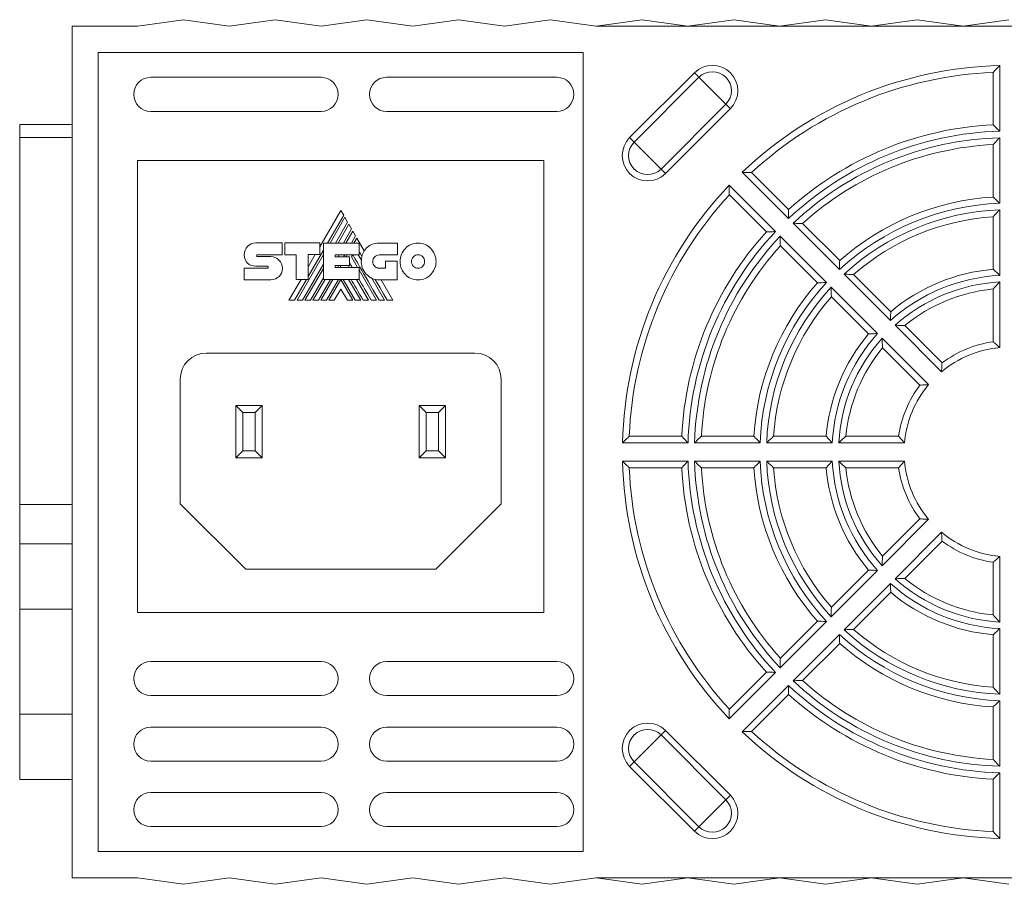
# Model space of a CAD drawing. Header units: millimetres. Extents: x 48 to 550, y 20 to 399.
# Tile 5 of 6: x 402 to 477, y 333 to 399. Entities that reach past the tile are written whole.
import ezdxf

# ---------------------------------------------------------------- set-up
doc = ezdxf.new("R2010")
doc.units = ezdxf.units.MM
doc.linetypes.add('PHANTOM', pattern=[12.7, 6.35, -1.27, 1.27, -1.27, 1.27, -1.27])
doc.layers.add('___VS___', color=7, linetype='Continuous', lineweight=15)

msp = doc.modelspace()

# ---------------------------------------------------------------- linework, layer by layer
at = {"color": 7, "linetype": 'Continuous', "lineweight": 15}
for p, q in [((414.781, 399.263), (411.281, 398.763)), ((414.781, 399.263), (418.281, 398.763)), ((418.281, 398.763), (421.781, 399.263)), ((421.781, 399.263), (425.281, 398.763)), ((425.281, 398.763), (428.781, 399.263)), ((428.781, 399.263), (432.281, 398.763)), ((432.281, 398.763), (435.781, 399.263)), ((435.781, 399.263), (439.281, 398.763)), ((439.281, 398.763), (442.781, 399.263)), ((442.781, 399.263), (446.281, 398.763)), ((449.781, 399.263), (446.281, 398.763)), ((453.281, 398.763), (449.781, 399.263)), ((456.781, 399.263), (453.281, 398.763)), ((460.281, 398.763), (456.781, 399.263)), ((463.781, 399.263), (460.281, 398.763)), ((467.281, 398.763), (463.781, 399.263)), ((470.781, 399.263), (467.281, 398.763)), ((474.281, 398.763), (470.781, 399.263)), ((477.781, 399.263), (474.281, 398.763)), ((406.281, 360.604), (406.281, 398.763)), ((411.281, 398.763), (406.281, 398.763)), ((446.281, 398.763), (507.281, 398.763)), ((445.281, 396.763), (408.281, 396.763)), ((408.281, 396.763), (408.281, 335.763)), ((445.281, 335.763), (445.281, 396.763)), ((477.081, 395.754), (477.081, 390.753)), ((412.281, 394.863), (425.281, 394.863)), ((430.281, 394.863), (443.281, 394.863)), ((448.835, 390.26), (453.784, 395.209)), ((454.127, 394.867), (449.177, 389.917)), ((476.581, 391.234), (476.581, 395.238)), ((451.231, 387.863), (456.181, 392.813)), ((456.523, 392.471), (451.573, 387.521)), ((425.281, 392.263), (412.281, 392.263)), ((443.281, 392.263), (430.281, 392.263)), ((402.281, 391.263), (406.281, 391.263)), ((402.281, 390.263), (402.281, 391.263)), ((406.281, 390.263), (402.281, 390.263)), ((402.281, 362.263), (402.281, 390.263)), ((477.081, 390.253), (477.081, 385.25)), ((476.581, 385.726), (476.581, 389.732)), ((411.281, 388.513), (411.281, 354.013)), ((442.281, 388.513), (411.281, 388.513)), ((442.281, 354.013), (442.281, 388.513)), ((460.959, 384.075), (457.422, 387.612)), ((458.141, 387.6), (460.972, 384.769)), ((456.432, 386.622), (459.969, 383.085)), ((459.275, 383.072), (456.444, 385.903)), ((426.796, 384.707), (425.193, 381.933)), ((425.78, 382.211), (427.009, 384.341)), ((427.104, 384.176), (425.97, 382.211)), ((427.009, 384.341), (426.796, 384.707)), ((427.313, 383.815), (427.104, 384.176)), ((476.581, 380.211), (476.581, 384.223)), ((477.081, 384.75), (477.081, 379.745)), ((426.387, 382.211), (427.313, 383.815)), ((427.406, 383.651), (426.576, 382.211)), ((426.996, 382.211), (427.618, 383.287)), ((427.618, 383.287), (427.406, 383.651)), ((464.85, 380.184), (461.313, 383.721)), ((462.034, 383.707), (464.867, 380.874)), ((427.711, 383.126), (427.183, 382.211)), ((427.609, 382.211), (427.924, 382.755)), ((427.924, 382.755), (427.711, 383.126)), ((428.016, 382.597), (427.792, 382.211)), ((428.576, 381.625), (428.016, 382.597)), ((460.323, 382.731), (463.86, 379.194)), ((420.304, 382.222), (422.318, 382.222)), ((422.318, 382.222), (422.318, 381.323)), ((422.518, 381.323), (422.518, 382.219)), ((422.518, 382.219), (425.193, 382.219)), ((425.193, 382.219), (425.193, 381.331)), ((425.464, 379.442), (425.464, 382.211)), ((425.464, 382.211), (428.195, 382.211)), ((428.195, 382.211), (428.195, 381.316)), ((429.72, 382.204), (431.122, 382.204)), ((431.122, 382.204), (431.122, 381.304)), ((463.17, 379.177), (460.337, 382.01)), ((419.422, 381.318), (419.422, 381.318)), ((420.42, 381.323), (422.318, 381.323)), ((420.424, 381.184), (421.447, 381.184)), ((423.387, 381.323), (422.518, 381.323)), ((423.387, 379.442), (423.387, 381.323)), ((423.447, 377.841), (425.464, 381.334)), ((424.301, 379.65), (425.464, 381.664)), ((425.193, 381.331), (424.301, 381.331)), ((424.301, 379.442), (424.301, 381.331)), ((424.845, 381.331), (424.301, 380.39)), ((426.37, 381.316), (428.195, 381.316)), ((426.37, 381.316), (426.37, 381.169)), ((426.37, 381.169), (427.457, 381.169)), ((426.581, 381.169), (426.666, 381.316)), ((427.005, 381.169), (427.09, 381.316)), ((427.19, 381.169), (427.275, 381.316)), ((427.457, 381.169), (427.457, 380.492)), ((427.608, 381.156), (427.701, 381.316)), ((427.608, 381.156), (428.071, 380.356)), ((428.122, 381.316), (428.359, 380.904)), ((431.122, 381.304), (429.72, 381.304)), ((419.422, 380.292), (421.192, 380.292)), ((421.192, 380.443), (420.307, 380.443)), ((423.865, 377.841), (425.464, 380.611)), ((424.056, 377.841), (425.464, 380.282)), ((426.37, 380.492), (427.457, 380.492)), ((426.37, 380.492), (426.37, 380.356)), ((426.37, 380.356), (428.18, 380.356)), ((426.534, 380.356), (426.613, 380.492)), ((426.721, 380.356), (426.799, 380.492)), ((427.382, 380.492), (427.46, 380.356)), ((428.18, 379.442), (428.18, 380.356)), ((429.72, 380.296), (430.204, 380.296)), ((430.204, 380.296), (430.204, 380.83)), ((430.204, 380.83), (431.092, 380.83)), ((431.092, 380.83), (431.092, 379.401)), ((424.47, 377.841), (425.464, 379.56)), ((428.18, 380.168), (429.525, 377.841)), ((429.157, 379.525), (430.131, 377.841)), ((468.743, 376.291), (465.204, 379.83)), ((465.93, 379.811), (468.767, 376.974)), ((421.447, 379.405), (419.422, 379.405)), ((423.753, 379.442), (422.828, 377.841)), ((423.257, 377.841), (424.181, 379.442)), ((423.387, 379.442), (424.301, 379.442)), ((424.66, 377.841), (425.584, 379.442)), ((425.077, 377.841), (426.005, 379.442)), ((425.268, 377.841), (426.193, 379.442)), ((425.464, 379.442), (428.18, 379.442)), ((425.686, 377.841), (426.614, 379.442)), ((425.876, 377.841), (426.791, 379.43)), ((427.708, 377.841), (426.791, 379.43)), ((427.898, 377.841), (426.969, 379.442)), ((427.384, 379.442), (428.312, 377.841)), ((427.99, 379.442), (428.916, 377.841)), ((431.092, 379.401), (429.729, 379.401)), ((430.763, 377.841), (429.861, 379.401)), ((464.214, 378.84), (467.753, 375.301)), ((477.081, 379.244), (477.081, 374.232)), ((426.791, 378.704), (426.289, 377.841)), ((426.791, 378.704), (427.29, 377.841)), ((467.07, 375.277), (464.233, 378.114)), ((476.581, 374.678), (476.581, 378.705)), ((472.641, 372.393), (469.097, 375.937)), ((469.832, 375.909), (472.679, 373.062)), ((468.107, 374.947), (471.651, 371.403)), ((437.031, 373.813), (416.531, 373.813)), ((470.982, 371.364), (468.135, 374.212)), ((414.531, 362.313), (414.531, 371.813)), ((439.031, 362.313), (439.031, 371.813)), ((418.781, 365.813), (418.781, 369.813)), ((418.781, 369.813), (419.317, 369.277)), ((418.781, 369.813), (420.781, 369.813)), ((420.781, 369.813), (420.245, 369.277)), ((420.781, 369.813), (420.781, 365.813)), ((432.781, 365.813), (432.781, 369.813)), ((432.781, 369.813), (433.317, 369.277)), ((432.781, 369.813), (434.781, 369.813)), ((434.781, 369.813), (434.245, 369.277)), ((434.781, 369.813), (434.781, 365.813)), ((419.317, 369.277), (419.317, 366.349)), ((420.245, 369.277), (419.317, 369.277)), ((420.245, 366.349), (420.245, 369.277)), ((433.317, 369.277), (433.317, 366.349)), ((434.245, 369.277), (433.317, 369.277)), ((434.245, 366.349), (434.245, 369.277)), ((453.291, 366.963), (448.289, 366.963)), ((448.806, 367.463), (452.81, 367.463)), ((458.794, 366.963), (453.791, 366.963)), ((454.312, 367.463), (458.318, 367.463)), ((464.299, 366.963), (459.294, 366.963)), ((459.821, 367.463), (463.833, 367.463)), ((469.812, 366.963), (464.8, 366.963)), ((465.339, 367.463), (469.366, 367.463)), ((419.317, 366.349), (418.781, 365.813)), ((419.317, 366.349), (420.245, 366.349)), ((420.245, 366.349), (420.781, 365.813)), ((433.317, 366.349), (432.781, 365.813)), ((433.317, 366.349), (434.245, 366.349)), ((434.245, 366.349), (434.781, 365.813)), ((420.781, 365.813), (418.781, 365.813)), ((434.781, 365.813), (432.781, 365.813)), ((448.289, 365.563), (453.291, 365.563)), ((453.791, 365.563), (458.794, 365.563)), ((459.294, 365.563), (464.299, 365.563)), ((464.8, 365.563), (469.812, 365.563)), ((452.81, 365.063), (448.806, 365.063)), ((458.318, 365.063), (454.312, 365.063)), ((463.833, 365.063), (459.821, 365.063)), ((469.366, 365.063), (465.339, 365.063)), ((402.281, 362.263), (406.281, 362.263)), ((402.281, 359.263), (402.281, 362.263)), ((419.531, 357.313), (414.531, 362.313)), ((434.031, 357.313), (439.031, 362.313)), ((471.651, 361.123), (468.107, 357.579)), ((468.135, 358.313), (470.982, 361.161)), ((406.281, 359.263), (406.281, 360.604)), ((469.097, 356.589), (472.641, 360.133)), ((402.281, 359.263), (406.281, 359.263)), ((402.281, 354.263), (402.281, 359.263)), ((406.281, 354.263), (406.281, 359.263)), ((472.679, 359.464), (469.832, 356.616)), ((476.581, 353.821), (476.581, 357.848)), ((477.081, 358.293), (477.081, 353.282)), ((419.531, 357.313), (434.031, 357.313)), ((467.753, 357.225), (464.214, 353.686)), ((464.233, 354.412), (467.07, 357.248)), ((465.204, 352.696), (468.743, 356.235)), ((468.767, 355.551), (465.93, 352.715)), ((402.281, 354.263), (406.281, 354.263)), ((402.281, 346.263), (402.281, 354.263)), ((406.281, 346.263), (406.281, 354.263)), ((411.281, 354.013), (442.281, 354.013)), ((463.86, 353.332), (460.323, 349.794)), ((460.337, 350.516), (463.17, 353.349)), ((477.081, 352.781), (477.081, 347.776)), ((461.313, 348.804), (464.85, 352.342)), ((476.581, 348.303), (476.581, 352.314)), ((464.867, 351.652), (462.034, 348.819)), ((425.281, 350.263), (412.281, 350.263)), ((443.281, 350.263), (430.281, 350.263)), ((456.444, 346.623), (459.275, 349.454)), ((459.969, 349.441), (456.432, 345.904)), ((457.422, 344.914), (460.959, 348.451)), ((412.281, 347.663), (425.281, 347.663)), ((430.281, 347.663), (443.281, 347.663)), ((460.972, 347.757), (458.141, 344.926)), ((477.081, 347.276), (477.081, 342.273)), ((476.581, 342.793), (476.581, 346.8)), ((402.281, 346.263), (406.281, 346.263)), ((402.281, 341.263), (402.281, 346.263)), ((406.281, 341.263), (406.281, 346.263)), ((425.281, 345.263), (412.281, 345.263)), ((443.281, 345.263), (430.281, 345.263)), ((451.573, 345.005), (456.523, 340.055)), ((456.181, 339.713), (451.231, 344.662)), ((412.281, 342.663), (425.281, 342.663)), ((430.281, 342.663), (443.281, 342.663)), ((449.177, 342.608), (448.835, 342.266)), ((453.784, 337.316), (448.835, 342.266)), ((449.177, 342.608), (454.127, 337.659)), ((402.281, 341.263), (406.281, 341.263)), ((406.281, 333.763), (406.281, 341.263)), ((476.581, 337.288), (476.581, 341.292)), ((477.081, 341.773), (477.081, 336.771)), ((425.281, 340.263), (412.281, 340.263)), ((443.281, 340.263), (430.281, 340.263)), ((412.281, 337.663), (425.281, 337.663)), ((430.281, 337.663), (443.281, 337.663)), ((454.127, 337.659), (453.784, 337.316)), ((408.281, 335.763), (445.281, 335.763)), ((411.281, 333.763), (406.281, 333.763)), ((414.781, 333.263), (411.281, 333.763)), ((414.781, 333.263), (418.281, 333.763)), ((418.281, 333.763), (421.781, 333.263)), ((421.781, 333.263), (425.281, 333.763)), ((425.281, 333.763), (428.781, 333.263)), ((428.781, 333.263), (432.281, 333.763)), ((432.281, 333.763), (435.781, 333.263)), ((435.781, 333.263), (439.281, 333.763)), ((439.281, 333.763), (442.781, 333.263)), ((442.781, 333.263), (446.281, 333.763)), ((446.281, 333.763), (507.281, 333.763)), ((446.281, 333.763), (449.781, 333.263)), ((449.781, 333.263), (453.281, 333.763)), ((453.281, 333.763), (456.781, 333.263)), ((456.781, 333.263), (460.281, 333.763)), ((460.281, 333.763), (463.781, 333.263)), ((463.781, 333.263), (467.281, 333.763)), ((467.281, 333.763), (470.781, 333.263)), ((470.781, 333.263), (474.281, 333.763)), ((474.281, 333.763), (477.781, 333.263))]:
    msp.add_line(p, q, dxfattribs=at)
at = {"color": 7, "linetype": 'Continuous', "lineweight": 15, "flags": 128}
for points in [[(454.127, 394.867), (454.108, 394.886), (454.08, 394.914), (454.044, 394.95), (454.001, 394.993), (453.952, 395.042), (453.899, 395.095), (453.842, 395.151), (453.784, 395.209)], [(454.127, 394.867), (454.268, 394.726), (454.504, 394.489), (454.81, 394.183), (455.154, 393.84), (455.497, 393.497), (455.803, 393.19), (456.04, 392.954), (456.181, 392.813)], [(456.523, 392.471), (456.465, 392.529), (456.409, 392.585), (456.355, 392.638), (456.307, 392.687), (456.264, 392.73), (456.228, 392.766), (456.2, 392.794), (456.181, 392.813)], [(449.177, 389.917), (449.158, 389.936), (449.13, 389.964), (449.094, 390), (449.051, 390.043), (449.002, 390.092), (448.949, 390.145), (448.893, 390.202), (448.835, 390.26)], [(449.177, 389.917), (449.318, 389.776), (449.554, 389.54), (449.861, 389.233), (450.204, 388.89), (450.547, 388.547), (450.853, 388.241), (451.09, 388.004), (451.231, 387.863)], [(451.573, 387.521), (451.515, 387.579), (451.459, 387.635), (451.406, 387.689), (451.357, 387.737), (451.314, 387.78), (451.278, 387.816), (451.25, 387.844), (451.231, 387.863)], [(430.337, 377.841), (430.055, 378.329), (429.791, 378.784), (429.596, 379.12), (429.412, 379.437)], [(451.573, 345.005), (451.515, 344.947), (451.459, 344.89), (451.406, 344.837), (451.357, 344.788), (451.314, 344.745), (451.278, 344.709), (451.25, 344.681), (451.231, 344.662)], [(449.177, 342.608), (449.318, 342.749), (449.554, 342.986), (449.861, 343.292), (450.204, 343.635), (450.547, 343.979), (450.853, 344.285), (451.09, 344.521), (451.231, 344.662)], [(454.127, 337.659), (454.268, 337.8), (454.504, 338.036), (454.81, 338.342), (455.154, 338.686), (455.497, 339.029), (455.803, 339.335), (456.04, 339.572), (456.181, 339.713)], [(456.523, 340.055), (456.465, 339.997), (456.409, 339.941), (456.355, 339.887), (456.307, 339.838), (456.264, 339.796), (456.228, 339.76), (456.2, 339.732), (456.181, 339.713)]]:
    msp.add_lwpolyline(points, dxfattribs=at)
at = {"color": 7, "linetype": 'Continuous', "lineweight": 15}
for centre, radius, start, end in [((455.154, 393.84), 1.936, 315, 135), ((455.154, 393.84), 1.452, 315, 135), ((477.781, 366.263), 29.5, 91.35969, 133.64031), ((412.281, 393.563), 1.3, 90, 270), ((425.281, 393.563), 1.3, 270, 90), ((430.281, 393.563), 1.3, 90, 270), ((443.281, 393.563), 1.3, 270, 90), ((477.781, 366.263), 29, 92.37154, 132.62846), ((477.781, 366.263), 25, 92.75125, 132.24875), ((450.204, 388.89), 1.936, 135, 315), ((477.781, 366.263), 24.5, 91.63725, 133.36275), ((477.781, 366.263), 24, 91.67136, 133.32864), ((450.204, 388.89), 1.452, 135, 315), ((477.781, 366.263), 23.5, 92.92701, 132.07299), ((477.781, 366.263), 29.5, 136.35969, 178.64031), ((477.781, 366.263), 29, 137.37154, 177.62846), ((477.781, 366.263), 19.5, 93.52812, 131.47188), ((477.781, 366.263), 19, 92.11137, 132.88863), ((477.781, 366.263), 18.5, 92.16847, 132.83153), ((477.781, 366.263), 18, 93.82255, 131.17745), ((477.781, 366.263), 25, 137.75125, 177.24875), ((477.781, 366.263), 24.5, 136.63725, 178.36275), ((477.781, 366.263), 24, 136.67136, 178.32864), ((477.781, 366.263), 23.5, 137.92701, 177.07299), ((429.886, 380.839), 1.528, 149.03807, 166.83863), ((429.729, 380.776), 1.375, 174.64014, 270), ((477.781, 366.263), 13.5, 92.97223, 132.02777), ((477.781, 366.263), 14, 94.9171, 130.0829), ((477.781, 366.263), 19.5, 138.52812, 176.47188), ((477.781, 366.263), 19, 137.11137, 177.88863), ((477.781, 366.263), 18.5, 137.16847, 177.83153), ((477.781, 366.263), 13, 93.08665, 131.91335), ((477.781, 366.263), 18, 138.82255, 176.17745), ((477.781, 366.263), 12.5, 95.50888, 129.49112), ((477.781, 366.263), 14, 139.9171, 175.0829), ((477.781, 366.263), 13.5, 137.97223, 177.02777), ((477.781, 366.263), 13, 138.08665, 176.91335), ((477.781, 366.263), 8.5, 98.11593, 126.88407), ((416.531, 371.813), 2, 90, 180), ((437.031, 371.813), 2, 0, 90), ((477.781, 366.263), 12.5, 140.50888, 174.49112), ((477.781, 366.263), 8, 95.0198, 129.9802), ((477.781, 366.263), 8.5, 143.11593, 171.88407), ((477.781, 366.263), 8, 140.0198, 174.9802), ((477.781, 366.263), 29.5, 181.35969, 223.64031), ((477.781, 366.263), 24.5, 181.63725, 223.36275), ((477.781, 366.263), 24, 181.67136, 223.32864), ((477.781, 366.263), 19, 182.11137, 222.88863), ((477.781, 366.263), 18.5, 182.16847, 222.83153), ((477.781, 366.263), 13.5, 182.97223, 222.02777), ((477.781, 366.263), 13, 183.08665, 221.91335), ((477.781, 366.263), 8, 185.0198, 219.9802), ((477.781, 366.263), 29, 182.37154, 222.62846), ((477.781, 366.263), 25, 182.75125, 222.24875), ((477.781, 366.263), 23.5, 182.92701, 222.07299), ((477.781, 366.263), 19.5, 183.52812, 221.47188), ((477.781, 366.263), 18, 183.82255, 221.17745), ((477.781, 366.263), 14, 184.9171, 220.0829), ((477.781, 366.263), 12.5, 185.50888, 219.49112), ((477.781, 366.263), 8.5, 188.11593, 216.88407), ((477.781, 366.263), 8, 230.0198, 264.9802), ((477.781, 366.263), 8.5, 233.11593, 261.88407), ((477.781, 366.263), 13.5, 227.97223, 267.02777), ((477.781, 366.263), 13, 228.08665, 266.91335), ((477.781, 366.263), 12.5, 230.50888, 264.49112), ((477.781, 366.263), 14, 229.9171, 265.0829), ((477.781, 366.263), 18.5, 227.16847, 267.83153), ((477.781, 366.263), 18, 228.82255, 266.17745), ((477.781, 366.263), 19, 227.11137, 267.88863), ((477.781, 366.263), 19.5, 228.52812, 266.47188), ((412.281, 348.963), 1.3, 90, 270), ((425.281, 348.963), 1.3, 270, 90), ((430.281, 348.963), 1.3, 90, 270), ((443.281, 348.963), 1.3, 270, 90), ((477.781, 366.263), 24, 226.67136, 268.32864), ((477.781, 366.263), 23.5, 227.92701, 267.07299), ((477.781, 366.263), 24.5, 226.63725, 268.36275), ((477.781, 366.263), 25, 227.75125, 267.24875), ((412.281, 343.963), 1.3, 90, 270), ((425.281, 343.963), 1.3, 270, 90), ((430.281, 343.963), 1.3, 90, 270), ((443.281, 343.963), 1.3, 270, 90), ((450.204, 343.635), 1.936, 45, 225), ((450.204, 343.635), 1.452, 45, 225), ((477.781, 366.263), 29.5, 226.35969, 268.64031), ((477.781, 366.263), 29, 227.37154, 267.62846), ((412.281, 338.963), 1.3, 90, 270), ((425.281, 338.963), 1.3, 270, 90), ((430.281, 338.963), 1.3, 90, 270), ((443.281, 338.963), 1.3, 270, 90), ((455.154, 338.686), 1.936, 225, 45), ((455.154, 338.686), 1.452, 225, 45)]:
    msp.add_arc(centre, radius, start, end, dxfattribs=at)
for points in [[(476.581, 395.238), (476.581, 395.238), (476.602, 395.259), (476.667, 395.328), (476.711, 395.373), (476.856, 395.523), (476.969, 395.64), (477.081, 395.754)], [(476.581, 391.234), (476.581, 391.234), (476.601, 391.215), (476.665, 391.154), (476.709, 391.112), (476.855, 390.972), (476.969, 390.862), (477.081, 390.753)], [(476.581, 389.732), (476.581, 389.732), (476.602, 389.754), (476.668, 389.823), (476.712, 389.869), (476.856, 390.02), (476.969, 390.137), (477.081, 390.253)], [(458.141, 387.6), (458.141, 387.6), (458.111, 387.6), (458.017, 387.602), (457.953, 387.604), (457.745, 387.607), (457.582, 387.61), (457.422, 387.612)], [(456.444, 385.903), (456.444, 385.903), (456.443, 385.932), (456.442, 386.027), (456.44, 386.091), (456.437, 386.299), (456.434, 386.461), (456.432, 386.622)], [(476.581, 385.726), (476.581, 385.726), (476.601, 385.708), (476.665, 385.647), (476.708, 385.606), (476.854, 385.468), (476.969, 385.358), (477.081, 385.25)], [(460.972, 384.769), (460.972, 384.769), (460.972, 384.742), (460.97, 384.652), (460.968, 384.592), (460.964, 384.39), (460.961, 384.232), (460.959, 384.075)], [(476.581, 384.223), (476.581, 384.223), (476.602, 384.245), (476.668, 384.316), (476.712, 384.362), (476.857, 384.515), (476.969, 384.633), (477.081, 384.75)], [(462.034, 383.707), (462.034, 383.707), (462.004, 383.707), (461.909, 383.71), (461.845, 383.711), (461.636, 383.716), (461.473, 383.719), (461.313, 383.721)], [(459.275, 383.072), (459.275, 383.072), (459.302, 383.072), (459.391, 383.074), (459.452, 383.076), (459.654, 383.08), (459.812, 383.083), (459.969, 383.085)], [(460.337, 382.01), (460.337, 382.01), (460.336, 382.04), (460.334, 382.135), (460.333, 382.199), (460.328, 382.408), (460.325, 382.571), (460.323, 382.731)], [(464.867, 380.874), (464.867, 380.874), (464.866, 380.847), (464.864, 380.759), (464.862, 380.699), (464.857, 380.498), (464.853, 380.34), (464.85, 380.184)], [(465.93, 379.811), (465.93, 379.811), (465.9, 379.812), (465.803, 379.815), (465.739, 379.817), (465.528, 379.823), (465.365, 379.827), (465.204, 379.83)], [(476.581, 380.211), (476.581, 380.211), (476.6, 380.194), (476.664, 380.135), (476.708, 380.095), (476.854, 379.959), (476.968, 379.852), (477.081, 379.745)], [(463.17, 379.177), (463.17, 379.177), (463.197, 379.178), (463.285, 379.18), (463.345, 379.182), (463.546, 379.187), (463.704, 379.191), (463.86, 379.194)], [(464.233, 378.114), (464.233, 378.114), (464.232, 378.144), (464.229, 378.241), (464.227, 378.305), (464.221, 378.516), (464.217, 378.679), (464.214, 378.84)], [(476.581, 378.705), (476.581, 378.705), (476.602, 378.728), (476.669, 378.801), (476.713, 378.849), (476.857, 379.006), (476.969, 379.126), (477.081, 379.244)], [(468.767, 376.974), (468.767, 376.974), (468.765, 376.948), (468.762, 376.862), (468.76, 376.803), (468.752, 376.603), (468.747, 376.446), (468.743, 376.291)], [(469.832, 375.909), (469.832, 375.909), (469.8, 375.911), (469.701, 375.915), (469.636, 375.918), (469.424, 375.927), (469.259, 375.932), (469.097, 375.937)], [(467.07, 375.277), (467.07, 375.277), (467.096, 375.278), (467.182, 375.282), (467.241, 375.284), (467.441, 375.292), (467.598, 375.297), (467.753, 375.301)], [(468.135, 374.212), (468.135, 374.212), (468.133, 374.244), (468.129, 374.342), (468.126, 374.408), (468.117, 374.62), (468.111, 374.785), (468.107, 374.947)], [(476.581, 374.678), (476.581, 374.678), (476.6, 374.661), (476.663, 374.607), (476.706, 374.569), (476.852, 374.439), (476.968, 374.336), (477.081, 374.232)], [(472.679, 373.062), (472.679, 373.062), (472.678, 373.037), (472.672, 372.954), (472.668, 372.896), (472.656, 372.701), (472.648, 372.546), (472.641, 372.393)], [(470.982, 371.364), (470.982, 371.364), (471.007, 371.366), (471.09, 371.372), (471.148, 371.376), (471.343, 371.388), (471.498, 371.396), (471.651, 371.403)], [(448.806, 367.463), (448.806, 367.463), (448.785, 367.442), (448.716, 367.376), (448.67, 367.333), (448.52, 367.188), (448.404, 367.075), (448.289, 366.963)], [(452.81, 367.463), (452.81, 367.463), (452.829, 367.443), (452.89, 367.379), (452.932, 367.335), (453.072, 367.189), (453.182, 367.075), (453.291, 366.963)], [(454.312, 367.463), (454.312, 367.463), (454.29, 367.442), (454.221, 367.376), (454.175, 367.332), (454.024, 367.187), (453.907, 367.075), (453.791, 366.963)], [(458.318, 367.463), (458.318, 367.463), (458.336, 367.443), (458.397, 367.379), (458.438, 367.336), (458.576, 367.19), (458.686, 367.075), (458.794, 366.963)], [(459.821, 367.463), (459.821, 367.463), (459.799, 367.442), (459.728, 367.376), (459.682, 367.332), (459.529, 367.187), (459.41, 367.075), (459.294, 366.963)], [(463.833, 367.463), (463.833, 367.463), (463.85, 367.444), (463.909, 367.38), (463.949, 367.336), (464.085, 367.19), (464.192, 367.075), (464.299, 366.963)], [(465.339, 367.463), (465.339, 367.463), (465.316, 367.442), (465.243, 367.375), (465.194, 367.331), (465.038, 367.187), (464.918, 367.074), (464.8, 366.963)], [(469.366, 367.463), (469.366, 367.463), (469.383, 367.444), (469.437, 367.381), (469.475, 367.338), (469.605, 367.191), (469.708, 367.076), (469.812, 366.963)], [(448.806, 365.063), (448.806, 365.063), (448.785, 365.083), (448.716, 365.149), (448.67, 365.193), (448.52, 365.338), (448.404, 365.451), (448.289, 365.563)], [(452.81, 365.063), (452.81, 365.063), (452.829, 365.082), (452.89, 365.147), (452.932, 365.19), (453.072, 365.336), (453.182, 365.45), (453.291, 365.563)], [(454.312, 365.063), (454.312, 365.063), (454.29, 365.083), (454.221, 365.149), (454.175, 365.193), (454.024, 365.338), (453.907, 365.451), (453.791, 365.563)], [(458.318, 365.063), (458.318, 365.063), (458.336, 365.082), (458.397, 365.146), (458.438, 365.19), (458.576, 365.336), (458.686, 365.45), (458.794, 365.563)], [(459.821, 365.063), (459.821, 365.063), (459.799, 365.084), (459.728, 365.15), (459.682, 365.194), (459.529, 365.338), (459.41, 365.451), (459.294, 365.563)], [(463.833, 365.063), (463.833, 365.063), (463.85, 365.082), (463.909, 365.146), (463.949, 365.189), (464.085, 365.335), (464.192, 365.45), (464.299, 365.563)], [(465.339, 365.063), (465.339, 365.063), (465.316, 365.084), (465.243, 365.151), (465.194, 365.195), (465.038, 365.339), (464.918, 365.451), (464.8, 365.563)], [(469.366, 365.063), (469.366, 365.063), (469.383, 365.082), (469.437, 365.144), (469.475, 365.188), (469.605, 365.334), (469.708, 365.45), (469.812, 365.563)], [(470.982, 361.161), (470.982, 361.161), (471.007, 361.159), (471.09, 361.154), (471.148, 361.15), (471.343, 361.138), (471.498, 361.129), (471.651, 361.123)], [(472.679, 359.464), (472.679, 359.464), (472.678, 359.489), (472.672, 359.572), (472.668, 359.629), (472.656, 359.824), (472.648, 359.979), (472.641, 360.133)], [(468.135, 358.313), (468.135, 358.313), (468.133, 358.282), (468.129, 358.183), (468.126, 358.118), (468.117, 357.905), (468.111, 357.741), (468.107, 357.579)], [(476.581, 357.848), (476.581, 357.848), (476.6, 357.864), (476.663, 357.919), (476.706, 357.957), (476.852, 358.086), (476.968, 358.19), (477.081, 358.293)], [(467.07, 357.248), (467.07, 357.248), (467.096, 357.247), (467.182, 357.244), (467.241, 357.241), (467.441, 357.234), (467.598, 357.229), (467.753, 357.225)], [(468.767, 355.551), (468.767, 355.551), (468.765, 355.577), (468.762, 355.664), (468.76, 355.723), (468.752, 355.922), (468.747, 356.079), (468.743, 356.235)], [(469.832, 356.616), (469.832, 356.616), (469.8, 356.615), (469.701, 356.61), (469.636, 356.607), (469.424, 356.599), (469.259, 356.593), (469.097, 356.589)], [(464.233, 354.412), (464.233, 354.412), (464.232, 354.381), (464.229, 354.285), (464.227, 354.22), (464.221, 354.01), (464.217, 353.847), (464.214, 353.686)], [(463.17, 353.349), (463.17, 353.349), (463.197, 353.348), (463.285, 353.345), (463.345, 353.344), (463.546, 353.338), (463.704, 353.335), (463.86, 353.332)], [(476.581, 353.821), (476.581, 353.821), (476.602, 353.797), (476.669, 353.724), (476.713, 353.676), (476.857, 353.52), (476.969, 353.4), (477.081, 353.282)], [(465.93, 352.715), (465.93, 352.715), (465.9, 352.714), (465.803, 352.711), (465.739, 352.709), (465.528, 352.703), (465.365, 352.699), (465.204, 352.696)], [(476.581, 352.314), (476.581, 352.314), (476.6, 352.332), (476.664, 352.391), (476.708, 352.431), (476.854, 352.566), (476.968, 352.674), (477.081, 352.781)], [(464.867, 351.652), (464.867, 351.652), (464.866, 351.679), (464.864, 351.767), (464.862, 351.827), (464.857, 352.028), (464.853, 352.186), (464.85, 352.342)], [(460.337, 350.516), (460.337, 350.516), (460.336, 350.486), (460.334, 350.39), (460.333, 350.327), (460.328, 350.118), (460.325, 349.955), (460.323, 349.794)], [(459.275, 349.454), (459.275, 349.454), (459.302, 349.453), (459.391, 349.451), (459.452, 349.45), (459.654, 349.446), (459.812, 349.443), (459.969, 349.441)], [(462.034, 348.819), (462.034, 348.819), (462.004, 348.818), (461.909, 348.816), (461.845, 348.814), (461.636, 348.81), (461.473, 348.807), (461.313, 348.804)], [(460.972, 347.757), (460.972, 347.757), (460.972, 347.784), (460.97, 347.873), (460.968, 347.933), (460.964, 348.135), (460.961, 348.294), (460.959, 348.451)], [(476.581, 348.303), (476.581, 348.303), (476.602, 348.281), (476.668, 348.21), (476.712, 348.163), (476.857, 348.01), (476.969, 347.892), (477.081, 347.776)], [(476.581, 346.8), (476.581, 346.8), (476.601, 346.818), (476.665, 346.879), (476.708, 346.92), (476.854, 347.058), (476.969, 347.167), (477.081, 347.276)], [(456.444, 346.623), (456.444, 346.623), (456.443, 346.593), (456.442, 346.498), (456.44, 346.435), (456.437, 346.226), (456.434, 346.064), (456.432, 345.904)], [(458.141, 344.926), (458.141, 344.926), (458.111, 344.925), (458.017, 344.923), (457.953, 344.922), (457.745, 344.918), (457.582, 344.916), (457.422, 344.914)], [(476.581, 342.793), (476.581, 342.793), (476.602, 342.772), (476.668, 342.702), (476.712, 342.656), (476.856, 342.505), (476.969, 342.388), (477.081, 342.273)], [(476.581, 341.292), (476.581, 341.292), (476.601, 341.31), (476.665, 341.372), (476.709, 341.413), (476.855, 341.553), (476.969, 341.664), (477.081, 341.773)], [(476.581, 337.288), (476.581, 337.288), (476.602, 337.266), (476.667, 337.198), (476.711, 337.152), (476.856, 337.002), (476.969, 336.886), (477.081, 336.771)]]:
    msp.add_open_spline(points, degree=3, knots=[0, 0, 0, 0, 0.25, 0.25, 0.5, 0.5, 1, 1, 1, 1], dxfattribs=at)
for points in [[(419.422, 381.318), (419.422, 381.567), (419.521, 381.793), (419.68, 381.957)], [(419.68, 381.957), (419.84, 382.121), (420.06, 382.222), (420.304, 382.222)], [(428.576, 381.625), (428.621, 381.697), (428.673, 381.764), (428.732, 381.825)], [(428.732, 381.825), (428.961, 382.06), (429.291, 382.204), (429.72, 382.204)], [(431.314, 380.802), (431.314, 381.192), (431.467, 381.545), (431.715, 381.801)], [(431.715, 381.801), (431.963, 382.057), (432.306, 382.215), (432.685, 382.215)], [(432.685, 382.215), (433.064, 382.215), (433.408, 382.056), (433.657, 381.8)], [(433.657, 381.8), (433.906, 381.545), (434.06, 381.192), (434.06, 380.802)], [(419.655, 380.693), (419.507, 380.838), (419.418, 381.047), (419.422, 381.318)], [(420.386, 381.304), (420.373, 381.289), (420.366, 381.268), (420.366, 381.246)], [(420.366, 381.246), (420.366, 381.229), (420.373, 381.213), (420.384, 381.202)], [(420.384, 381.202), (420.394, 381.191), (420.408, 381.184), (420.424, 381.184)], [(420.42, 381.323), (420.407, 381.323), (420.395, 381.316), (420.386, 381.304)], [(421.447, 381.184), (421.69, 381.184), (421.91, 381.079), (422.07, 380.911)], [(429.717, 377.841), (428.434, 380.051), (427.764, 381.209), (427.707, 381.316)], [(428.398, 381.187), (428.318, 381.326), (428.25, 381.443), (428.195, 381.538)], [(428.359, 380.904), (428.365, 381.002), (428.378, 381.096), (428.398, 381.187)], [(429.376, 381.158), (429.288, 381.067), (429.233, 380.941), (429.233, 380.802)], [(429.72, 381.304), (429.586, 381.304), (429.464, 381.248), (429.376, 381.158)], [(432.333, 381.169), (432.242, 381.075), (432.186, 380.945), (432.186, 380.802)], [(432.685, 381.32), (432.547, 381.32), (432.423, 381.262), (432.333, 381.169)], [(433.04, 381.168), (432.949, 381.262), (432.823, 381.32), (432.685, 381.32)], [(433.187, 380.802), (433.187, 380.945), (433.131, 381.075), (433.04, 381.168)], [(420.307, 380.443), (420.051, 380.449), (419.818, 380.532), (419.655, 380.693)], [(421.232, 380.422), (421.221, 380.434), (421.207, 380.443), (421.192, 380.443)], [(421.192, 380.292), (421.209, 380.292), (421.223, 380.3), (421.234, 380.311)], [(421.254, 380.362), (421.254, 380.383), (421.245, 380.405), (421.232, 380.422)], [(421.234, 380.311), (421.246, 380.324), (421.254, 380.343), (421.254, 380.362)], [(422.07, 380.911), (422.23, 380.743), (422.33, 380.512), (422.33, 380.26)], [(422.33, 380.26), (422.33, 380.016), (422.233, 379.804), (422.076, 379.652)], [(427.655, 380.356), (427.569, 380.506), (427.503, 380.621), (427.457, 380.702)], [(429.233, 380.802), (429.233, 380.662), (429.288, 380.535), (429.376, 380.443)], [(429.376, 380.443), (429.464, 380.352), (429.586, 380.296), (429.72, 380.296)], [(431.715, 379.806), (431.467, 380.061), (431.314, 380.413), (431.314, 380.802)], [(432.186, 380.802), (432.186, 380.659), (432.242, 380.529), (432.333, 380.435)], [(432.333, 380.435), (432.423, 380.343), (432.547, 380.285), (432.685, 380.285)], [(432.685, 380.285), (432.823, 380.285), (432.949, 380.343), (433.04, 380.436)], [(433.04, 380.436), (433.131, 380.53), (433.187, 380.659), (433.187, 380.802)], [(434.06, 380.802), (434.06, 380.413), (433.906, 380.061), (433.658, 379.807)], [(422.076, 379.652), (421.916, 379.497), (421.693, 379.405), (421.447, 379.405)], [(432.685, 379.393), (432.306, 379.393), (431.963, 379.551), (431.715, 379.806)], [(433.658, 379.807), (433.409, 379.551), (433.064, 379.393), (432.685, 379.393)], [(428.502, 377.841), (428.112, 378.514), (427.803, 379.048), (427.575, 379.442)], [(429.108, 377.841), (428.74, 378.478), (428.43, 379.013), (428.18, 379.447)]]:
    msp.add_open_spline(points, degree=3, dxfattribs=at)
at = {"layer": '___VS___', "linetype": 'PHANTOM'}
for p, q in [((419.422, 380.292), (419.422, 379.405)), ((422.828, 377.841), (423.257, 377.841)), ((423.447, 377.841), (423.865, 377.841)), ((424.056, 377.841), (424.47, 377.841)), ((424.66, 377.841), (425.077, 377.841)), ((425.268, 377.841), (425.686, 377.841)), ((425.876, 377.841), (426.289, 377.841)), ((427.29, 377.841), (427.708, 377.841)), ((427.898, 377.841), (428.312, 377.841)), ((428.502, 377.841), (428.916, 377.841)), ((429.108, 377.841), (429.525, 377.841)), ((429.717, 377.841), (430.131, 377.841)), ((430.337, 377.841), (430.763, 377.841))]:
    msp.add_line(p, q, dxfattribs=at)

doc.saveas('drawing.dxf')
